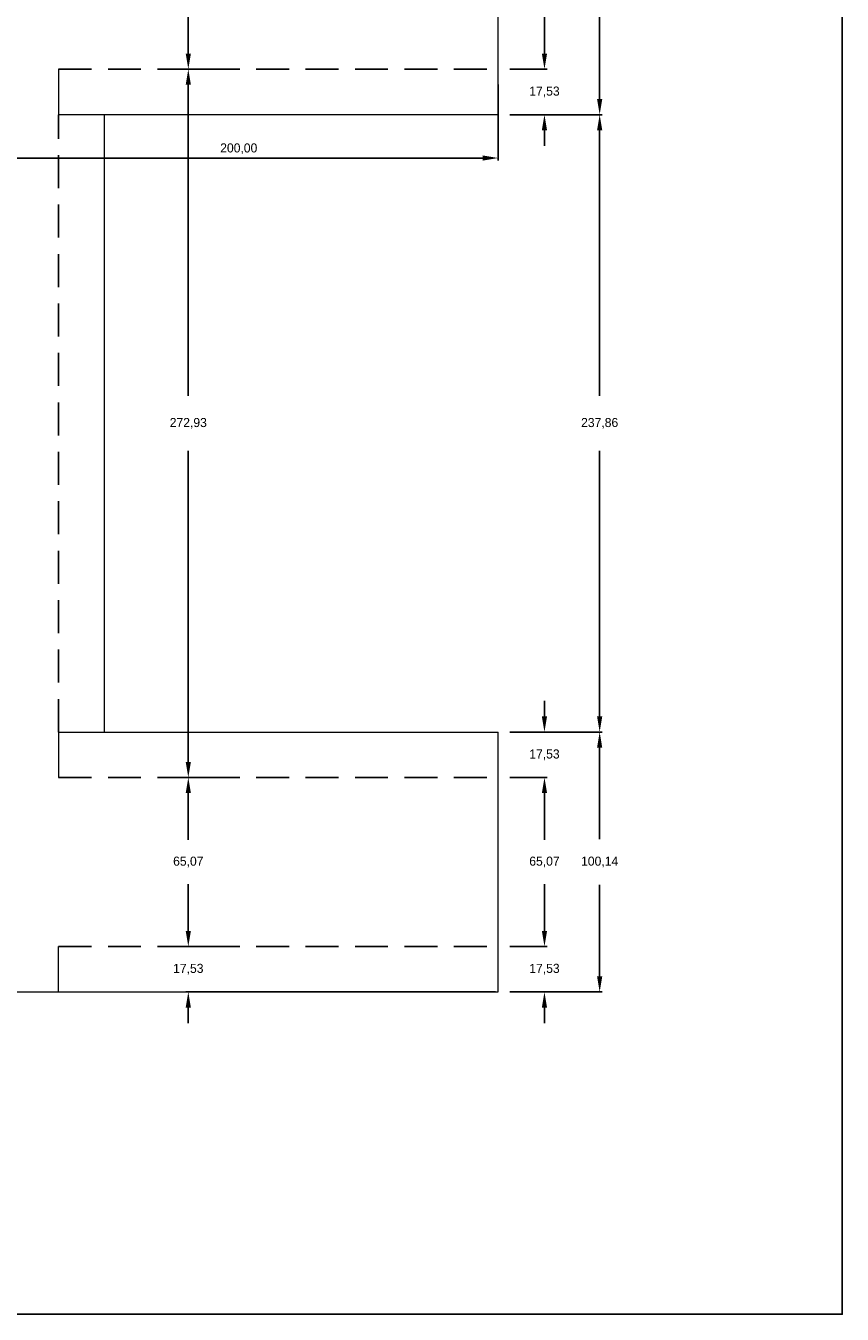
# Model space of a CAD drawing. Header units: millimetres. Extents: x 953 to 1764, y 23 to 914.
# Tile 2 of 3: x 1449 to 1764, y 23 to 519. Entities that reach past the tile are written whole.
import ezdxf

# ---------------------------------------------------------------- set-up
doc = ezdxf.new("R2010")
doc.units = ezdxf.units.MM
doc.header["$PDSIZE"] = -1
doc.linetypes.add('HIDDEN', pattern=[1.905, 1.27, -0.635])
doc.layers.add('dim', color=1, linetype='Continuous')
doc.dimstyles.new('ISO-25', dxfattribs={"dimtxt": 2.5, "dimasz": 2.5, "dimexe": 1.25, "dimexo": 0.625, "dimtad": 1, "dimtxsty": 'Standard', "dimcen": 2.5, "dimadec": 0, "dimazin": 0, "dimtfac": 1, "dimtmove": 0, "dimatfit": 3, "dimfxl": 0, "dimarcsym": 0})

# ---------------------------------------------------------------- blocks, each defined once
blk = doc.blocks.new('*D8')
at = {"color": 0, "linetype": 'ByBlock', "lineweight": -2}
for p, q in [((1630.9, 496.48), (1630.9, 467.18)), ((1430.9, 486.48), (1430.9, 467.18)), ((1436.9, 468.18), (1624.9, 468.18))]:
    blk.add_line(p, q, dxfattribs=at)
at = {"color": 0, "linetype": 'ByBlock'}
for points in [[(1430.9, 468.18), (1436.9, 467.18), (1436.9, 469.18)], [(1630.9, 468.18), (1624.9, 467.18), (1624.9, 469.18)]]:
    blk.add_solid(points, dxfattribs=at)
at = {"layer": 'DEFPOINTS', "color": 0, "linetype": 'ByBlock'}
for p in [(1630.9, 497.48), (1430.9, 487.48)]:
    blk.add_point(p, dxfattribs=at)
at = {"color": 0, "linetype": 'ByBlock', "lineweight": -2, "insert": (1530.9, 471.75), "char_height": 3.5, "attachment_point": 5}
blk.add_mtext('\\A1;200,00', dxfattribs=at)
blk = doc.blocks.new('*D14')
at = {"color": 0, "linetype": 'ByBlock', "lineweight": -2}
for p, q in [((1640.41, 585.02), (1671.06, 585.02)), ((1670.06, 579.02), (1670.06, 543.76)), ((1670.06, 490.88), (1670.06, 526.13)), ((1640.41, 484.88), (1671.06, 484.88))]:
    blk.add_line(p, q, dxfattribs=at)
at = {"color": 0, "linetype": 'ByBlock'}
for points in [[(1670.06, 585.02), (1669.06, 579.02), (1671.06, 579.02)], [(1670.06, 484.88), (1669.06, 490.88), (1671.06, 490.88)]]:
    blk.add_solid(points, dxfattribs=at)
at = {"layer": 'DEFPOINTS', "color": 0, "linetype": 'ByBlock'}
for p in [(1639.41, 585.02), (1639.41, 484.88)]:
    blk.add_point(p, dxfattribs=at)
at = {"color": 0, "linetype": 'ByBlock', "lineweight": -2, "insert": (1670.06, 534.95), "char_height": 3.5, "attachment_point": 5}
blk.add_mtext('\\A1;100,14', dxfattribs=at)
blk = doc.blocks.new('*D15')
at = {"color": 0, "linetype": 'ByBlock', "lineweight": -2}
for p, q in [((1640.41, 484.88), (1671.06, 484.88)), ((1670.06, 478.88), (1670.06, 376.51)), ((1670.06, 253.02), (1670.06, 355.38)), ((1640.41, 247.02), (1671.06, 247.02))]:
    blk.add_line(p, q, dxfattribs=at)
at = {"color": 0, "linetype": 'ByBlock'}
for points in [[(1670.06, 484.88), (1669.06, 478.88), (1671.06, 478.88)], [(1670.06, 247.02), (1669.06, 253.02), (1671.06, 253.02)]]:
    blk.add_solid(points, dxfattribs=at)
at = {"layer": 'DEFPOINTS', "color": 0, "linetype": 'ByBlock'}
for p in [(1639.41, 484.88), (1639.41, 247.02)]:
    blk.add_point(p, dxfattribs=at)
at = {"color": 0, "linetype": 'ByBlock', "lineweight": -2, "insert": (1670.06, 365.95), "char_height": 3.5, "attachment_point": 5}
blk.add_mtext('\\A1;237,86', dxfattribs=at)
blk = doc.blocks.new('*D34')
at = {"color": 0, "linetype": 'ByBlock', "lineweight": -2}
for p, q in [((1640.41, 247.02), (1671.06, 247.02)), ((1670.06, 241.02), (1670.06, 205.76)), ((1670.06, 152.88), (1670.06, 188.13)), ((1643.6, 146.88), (1671.06, 146.88))]:
    blk.add_line(p, q, dxfattribs=at)
at = {"color": 0, "linetype": 'ByBlock'}
for points in [[(1670.06, 247.02), (1669.06, 241.02), (1671.06, 241.02)], [(1670.06, 146.88), (1669.06, 152.88), (1671.06, 152.88)]]:
    blk.add_solid(points, dxfattribs=at)
at = {"layer": 'DEFPOINTS', "color": 0, "linetype": 'ByBlock'}
for p in [(1639.41, 247.02), (1642.6, 146.88)]:
    blk.add_point(p, dxfattribs=at)
at = {"color": 0, "linetype": 'ByBlock', "lineweight": -2, "insert": (1670.06, 196.95), "char_height": 3.5, "attachment_point": 5}
blk.add_mtext('\\A1;100,14', dxfattribs=at)
blk = doc.blocks.new('*D10')
at = {"color": 0, "linetype": 'ByBlock', "lineweight": -2}
for p, q in [((1529.89, 567.48), (1510.44, 567.48)), ((1511.44, 561.48), (1511.44, 543.47)), ((1511.44, 508.41), (1511.44, 526.42)), ((1529.89, 502.41), (1510.44, 502.41))]:
    blk.add_line(p, q, dxfattribs=at)
at = {"color": 0, "linetype": 'ByBlock'}
for points in [[(1511.44, 567.48), (1510.44, 561.48), (1512.44, 561.48)], [(1511.44, 502.41), (1510.44, 508.41), (1512.44, 508.41)]]:
    blk.add_solid(points, dxfattribs=at)
at = {"layer": 'DEFPOINTS', "color": 0, "linetype": 'ByBlock'}
for p in [(1530.89, 567.48), (1530.89, 502.41)]:
    blk.add_point(p, dxfattribs=at)
at = {"color": 0, "linetype": 'ByBlock', "lineweight": -2, "insert": (1511.44, 534.95), "char_height": 3.5, "attachment_point": 5}
blk.add_mtext('\\A1;65,07', dxfattribs=at)
blk = doc.blocks.new('*D11')
at = {"color": 0, "linetype": 'ByBlock', "lineweight": -2}
for p, q in [((1529.89, 502.41), (1510.44, 502.41)), ((1511.44, 496.41), (1511.44, 376.51)), ((1511.44, 235.48), (1511.44, 355.38)), ((1529.89, 229.48), (1510.44, 229.48))]:
    blk.add_line(p, q, dxfattribs=at)
at = {"color": 0, "linetype": 'ByBlock'}
for points in [[(1511.44, 502.41), (1510.44, 496.41), (1512.44, 496.41)], [(1511.44, 229.48), (1510.44, 235.48), (1512.44, 235.48)]]:
    blk.add_solid(points, dxfattribs=at)
at = {"layer": 'DEFPOINTS', "color": 0, "linetype": 'ByBlock'}
for p in [(1530.89, 502.41), (1530.89, 229.48)]:
    blk.add_point(p, dxfattribs=at)
at = {"color": 0, "linetype": 'ByBlock', "lineweight": -2, "insert": (1511.44, 365.95), "char_height": 3.5, "attachment_point": 5}
blk.add_mtext('\\A1;272,93', dxfattribs=at)
blk = doc.blocks.new('*D12')
at = {"color": 0, "linetype": 'ByBlock', "lineweight": -2}
for p, q in [((1529.89, 229.48), (1510.44, 229.48)), ((1511.44, 223.48), (1511.44, 205.47)), ((1511.44, 170.41), (1511.44, 188.42)), ((1529.89, 164.41), (1510.44, 164.41))]:
    blk.add_line(p, q, dxfattribs=at)
at = {"color": 0, "linetype": 'ByBlock'}
for points in [[(1511.44, 229.48), (1510.44, 223.48), (1512.44, 223.48)], [(1511.44, 164.41), (1510.44, 170.41), (1512.44, 170.41)]]:
    blk.add_solid(points, dxfattribs=at)
at = {"layer": 'DEFPOINTS', "color": 0, "linetype": 'ByBlock'}
for p in [(1530.89, 229.48), (1530.89, 164.41)]:
    blk.add_point(p, dxfattribs=at)
at = {"color": 0, "linetype": 'ByBlock', "lineweight": -2, "insert": (1511.44, 196.95), "char_height": 3.5, "attachment_point": 5}
blk.add_mtext('\\A1;65,07', dxfattribs=at)
blk = doc.blocks.new('*D33')
at = {"color": 0, "linetype": 'ByBlock', "lineweight": -2}
for p, q in [((1511.44, 170.41), (1511.44, 176.41)), ((1529.89, 164.41), (1510.44, 164.41)), ((1629.9, 146.88), (1510.44, 146.88)), ((1511.44, 140.88), (1511.44, 134.88))]:
    blk.add_line(p, q, dxfattribs=at)
at = {"color": 0, "linetype": 'ByBlock'}
for points in [[(1511.44, 164.41), (1510.44, 170.41), (1512.44, 170.41)], [(1511.44, 146.88), (1510.44, 140.88), (1512.44, 140.88)]]:
    blk.add_solid(points, dxfattribs=at)
at = {"layer": 'DEFPOINTS', "color": 0, "linetype": 'ByBlock'}
for p in [(1530.89, 164.41), (1630.9, 146.88)]:
    blk.add_point(p, dxfattribs=at)
at = {"color": 0, "linetype": 'ByBlock', "lineweight": -2, "insert": (1511.44, 155.64), "char_height": 3.5, "attachment_point": 5}
blk.add_mtext('\\A1;17,53', dxfattribs=at)
blk = doc.blocks.new('*D28')
at = {"color": 0, "linetype": 'ByBlock', "lineweight": -2}
for p, q in [((1635.41, 567.48), (1649.78, 567.48)), ((1648.78, 561.48), (1648.78, 543.47)), ((1648.78, 508.41), (1648.78, 526.42)), ((1635.41, 502.41), (1649.78, 502.41))]:
    blk.add_line(p, q, dxfattribs=at)
at = {"color": 0, "linetype": 'ByBlock'}
for points in [[(1648.78, 567.48), (1647.78, 561.48), (1649.78, 561.48)], [(1648.78, 502.41), (1647.78, 508.41), (1649.78, 508.41)]]:
    blk.add_solid(points, dxfattribs=at)
at = {"layer": 'DEFPOINTS', "color": 0, "linetype": 'ByBlock'}
for p in [(1634.41, 567.48), (1634.41, 502.41)]:
    blk.add_point(p, dxfattribs=at)
at = {"color": 0, "linetype": 'ByBlock', "lineweight": -2, "insert": (1648.78, 534.95), "char_height": 3.5, "attachment_point": 5}
blk.add_mtext('\\A1;65,07', dxfattribs=at)
blk = doc.blocks.new('*D29')
at = {"color": 0, "linetype": 'ByBlock', "lineweight": -2}
for p, q in [((1648.78, 508.41), (1648.78, 514.41)), ((1635.41, 502.41), (1649.78, 502.41)), ((1635.41, 484.88), (1649.78, 484.88)), ((1648.78, 478.88), (1648.78, 472.88))]:
    blk.add_line(p, q, dxfattribs=at)
at = {"color": 0, "linetype": 'ByBlock'}
for points in [[(1648.78, 502.41), (1647.78, 508.41), (1649.78, 508.41)], [(1648.78, 484.88), (1647.78, 478.88), (1649.78, 478.88)]]:
    blk.add_solid(points, dxfattribs=at)
at = {"layer": 'DEFPOINTS', "color": 0, "linetype": 'ByBlock'}
for p in [(1634.41, 502.41), (1634.41, 484.88)]:
    blk.add_point(p, dxfattribs=at)
at = {"color": 0, "linetype": 'ByBlock', "lineweight": -2, "insert": (1648.78, 493.64), "char_height": 3.5, "attachment_point": 5}
blk.add_mtext('\\A1;17,53', dxfattribs=at)
blk = doc.blocks.new('*D30')
at = {"color": 0, "linetype": 'ByBlock', "lineweight": -2}
for p, q in [((1648.78, 253.02), (1648.78, 259.02)), ((1635.41, 247.02), (1649.78, 247.02)), ((1635.41, 229.48), (1649.78, 229.48)), ((1648.78, 223.48), (1648.78, 217.48))]:
    blk.add_line(p, q, dxfattribs=at)
at = {"color": 0, "linetype": 'ByBlock'}
for points in [[(1648.78, 247.02), (1647.78, 253.02), (1649.78, 253.02)], [(1648.78, 229.48), (1647.78, 223.48), (1649.78, 223.48)]]:
    blk.add_solid(points, dxfattribs=at)
at = {"layer": 'DEFPOINTS', "color": 0, "linetype": 'ByBlock'}
for p in [(1634.41, 247.02), (1634.41, 229.48)]:
    blk.add_point(p, dxfattribs=at)
at = {"color": 0, "linetype": 'ByBlock', "lineweight": -2, "insert": (1648.78, 238.25), "char_height": 3.5, "attachment_point": 5}
blk.add_mtext('\\A1;17,53', dxfattribs=at)
blk = doc.blocks.new('*D31')
at = {"color": 0, "linetype": 'ByBlock', "lineweight": -2}
for p, q in [((1635.41, 229.48), (1649.78, 229.48)), ((1648.78, 223.48), (1648.78, 205.47)), ((1648.78, 170.41), (1648.78, 188.42)), ((1635.41, 164.41), (1649.78, 164.41))]:
    blk.add_line(p, q, dxfattribs=at)
at = {"color": 0, "linetype": 'ByBlock'}
for points in [[(1648.78, 229.48), (1647.78, 223.48), (1649.78, 223.48)], [(1648.78, 164.41), (1647.78, 170.41), (1649.78, 170.41)]]:
    blk.add_solid(points, dxfattribs=at)
at = {"layer": 'DEFPOINTS', "color": 0, "linetype": 'ByBlock'}
for p in [(1634.41, 229.48), (1634.41, 164.41)]:
    blk.add_point(p, dxfattribs=at)
at = {"color": 0, "linetype": 'ByBlock', "lineweight": -2, "insert": (1648.78, 196.95), "char_height": 3.5, "attachment_point": 5}
blk.add_mtext('\\A1;65,07', dxfattribs=at)
blk = doc.blocks.new('*D32')
at = {"color": 0, "linetype": 'ByBlock', "lineweight": -2}
for p, q in [((1648.78, 170.41), (1648.78, 176.41)), ((1635.41, 164.41), (1649.78, 164.41)), ((1635.41, 146.88), (1649.78, 146.88)), ((1648.78, 140.88), (1648.78, 134.88))]:
    blk.add_line(p, q, dxfattribs=at)
at = {"color": 0, "linetype": 'ByBlock'}
for points in [[(1648.78, 164.41), (1647.78, 170.41), (1649.78, 170.41)], [(1648.78, 146.88), (1647.78, 140.88), (1649.78, 140.88)]]:
    blk.add_solid(points, dxfattribs=at)
at = {"layer": 'DEFPOINTS', "color": 0, "linetype": 'ByBlock'}
for p in [(1634.41, 164.41), (1634.41, 146.88)]:
    blk.add_point(p, dxfattribs=at)
at = {"color": 0, "linetype": 'ByBlock', "lineweight": -2, "insert": (1648.78, 155.64), "char_height": 3.5, "attachment_point": 5}
blk.add_mtext('\\A1;17,53', dxfattribs=at)

msp = doc.modelspace()

# ---------------------------------------------------------------- linework, layer by layer
at = {"linetype": 'Continuous', "lineweight": 18}
for p, q in [((1630.897, 484.878), (1630.897, 585.015)), ((1461.436, 502.412), (1461.436, 484.878)), ((1630.897, 484.878), (1461.436, 484.878)), ((1478.966, 484.878), (1478.966, 247.015)), ((1461.436, 247.015), (1630.897, 247.015)), ((1461.436, 247.015), (1461.436, 229.481)), ((1630.897, 225.946), (1630.897, 247.015)), ((1630.897, 146.878), (1630.897, 225.946)), ((1461.436, 146.878), (1461.436, 164.412)), ((1100.829, 146.878), (1630.897, 146.878))]:
    msp.add_line(p, q, dxfattribs=at)
at = {"color": 3, "linetype": 'HIDDEN', "ltscale": 10}
for p, q in [((1461.436, 502.412), (1630.897, 502.412)), ((1461.436, 247.015), (1461.436, 484.878)), ((1461.436, 229.481), (1630.897, 229.481)), ((1461.436, 164.412), (1630.897, 164.412))]:
    msp.add_line(p, q, dxfattribs=at)
msp.add_lwpolyline([(953.146, 913.947), (1763.61, 913.947), (1763.61, 22.714), (953.146, 22.714)], close=True)

# ---------------------------------------------------------------- dimensions: what is measured, and where the dimension line sits
at = {"layer": 'dim', "lineweight": 15}
for base, p1, p2, angle, picture, middle in [((1670.063, 484.878), (1639.412, 585.015), (1639.412, 484.878), 90, '*D14', (1670.063, 534.946)), ((1511.444, 502.412), (1530.894, 567.481), (1530.894, 502.412), 270, '*D10', (1511.444, 534.946)), ((1648.784, 502.412), (1634.411, 567.481), (1634.411, 502.412), 90, '*D28', (1648.784, 534.946)), ((1648.784, 484.878), (1634.411, 502.412), (1634.411, 484.878), 90, '*D29', (1648.784, 493.645)), ((1511.444, 229.481), (1530.894, 502.412), (1530.894, 229.481), 270, '*D11', (1511.444, 365.946)), ((1670.063, 247.015), (1639.412, 484.878), (1639.412, 247.015), 90, '*D15', (1670.063, 365.946)), ((1648.784, 229.481), (1634.411, 247.015), (1634.411, 229.481), 90, '*D30', (1648.784, 238.248)), ((1670.063, 146.878), (1639.412, 247.015), (1642.597, 146.878), 90, '*D34', (1670.063, 196.946)), ((1511.444, 164.412), (1530.894, 229.481), (1530.894, 164.412), 270, '*D12', (1511.444, 196.946)), ((1648.784, 164.412), (1634.411, 229.481), (1634.411, 164.412), 90, '*D31', (1648.784, 196.946)), ((1511.444, 146.878), (1530.894, 164.412), (1630.897, 146.878), 270, '*D33', (1511.444, 155.645)), ((1648.784, 146.878), (1634.411, 164.412), (1634.411, 146.878), 90, '*D32', (1648.784, 155.645))]:
    dim = msp.add_linear_dim(base=base, p1=p1, p2=p2, angle=angle, dimstyle='ISO-25', override={"dimtxt": 3.5, "dimasz": 6, "dimexe": 1, "dimexo": 1, "dimgap": 1.524, "dimtih": 1, "dimtoh": 1, "dimzin": 0, "dimtzin": 0}, dxfattribs=at)
    dim.commit()
    dim.dimension.update_dxf_attribs({"geometry": picture, "text_midpoint": middle})
dim = msp.add_linear_dim(base=(1630.897, 468.18), p1=(1430.897, 487.482), p2=(1630.897, 497.482), dimstyle='ISO-25', override={"dimtxt": 3.5, "dimasz": 6, "dimexe": 1, "dimexo": 1, "dimgap": 1.524, "dimtih": 1, "dimtoh": 1, "dimzin": 0, "dimtzin": 0}, dxfattribs=at)
dim.commit()
dim.dimension.update_dxf_attribs({"geometry": '*D8', "text_midpoint": (1530.897, 471.746)})

doc.saveas('drawing.dxf')
